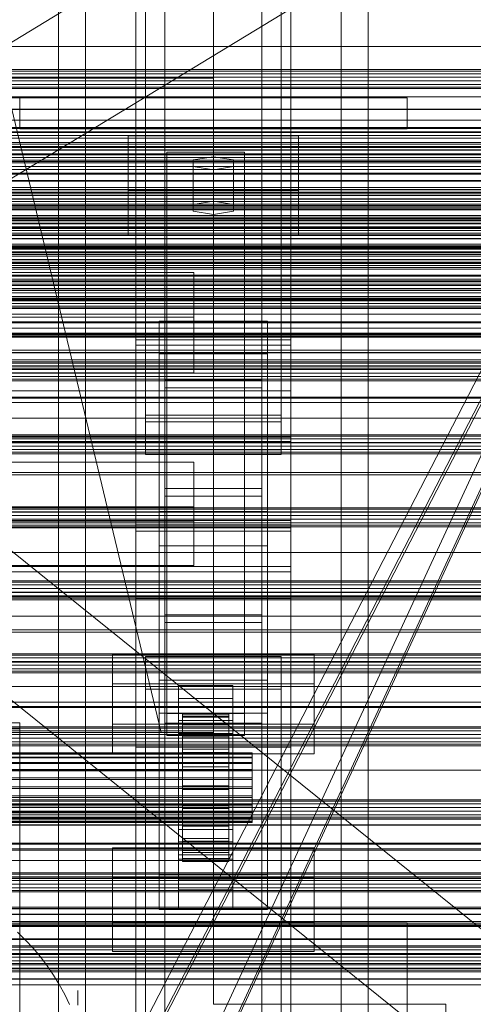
# Model space of a CAD drawing. Header units: millimetres. Extents: x -2233 to 65662, y -50530 to 6847.
# Tile 168 of 256: x 380 to 497, y -34750 to -34496. Entities that reach past the tile are written whole.
import ezdxf

# ---------------------------------------------------------------- set-up
doc = ezdxf.new("R2010")
doc.units = ezdxf.units.MM
for name, color, linetype, lineweight in [('COTAS_O', 1, 'Continuous', 0), ('COTAS_P', 1, 'Continuous', 0), ('frontal_briquetadora', 7, 'Continuous', 0), ('frontal_C01', 7, 'Continuous', 0), ('frontal_C02', 7, 'Continuous', 0), ('frontal_C03', 7, 'Continuous', 0), ('frontal_C05', 7, 'Continuous', 0), ('frontal_mezcladora', 7, 'Continuous', 0), ('frontal_secador', 7, 'Continuous', 0), ('frontal_tolva', 7, 'Continuous', 0), ('frontal_tolva-C01', 7, 'Continuous', 0)]:
    doc.layers.add(name, color=color, linetype=linetype, lineweight=lineweight)
doc.dimstyles.new('R19_100', dxfattribs={"dimtxt": 250, "dimasz": 150, "dimexe": 150, "dimexo": 80, "dimgap": 100, "dimtad": 1, "dimtih": 1, "dimtoh": 1, "dimdsep": 46, "dimcen": 0.09, "dimadec": 0, "dimazin": 0, "dimtfac": 1, "dimtdec": 4, "dimtofl": 0, "dimtmove": 0, "dimatfit": 3, "dimfxl": 1, "dimtolj": 1, "dimtzin": 0, "dimarcsym": 0})

# ---------------------------------------------------------------- blocks, each defined once
blk = doc.blocks.new('DIM_R32_40')
at = {"layer": 'COTAS_P'}
for p, q in [((-150, -32200), (550, -32200)), ((550, -32200), (505, -32350)), ((550, -34800), (550, -32200)), ((550, -32200), (595, -32350)), ((550, -34800), (505, -34650)), ((550, -34800), (595, -34650)), ((-150, -34800), (550, -34800))]:
    blk.add_line(p, q, dxfattribs=at)
blk.add_text('2600 P', height=250, rotation=90, dxfattribs=at).set_placement((450, -33500))
blk = doc.blocks.new('DIM_R32_43')
at = {"layer": 'COTAS_O'}
for p, q in [((-650, -34200), (-500, -34155)), ((650, -34200), (500, -34155)), ((-650, -34900), (-650, -34200)), ((-650, -34200), (650, -34200)), ((-650, -34200), (-500, -34245)), ((650, -34200), (500, -34245)), ((650, -34900), (650, -34200))]:
    blk.add_line(p, q, dxfattribs=at)
blk.add_text('1300 O', height=250, dxfattribs=at).set_placement((0, -34100))

msp = doc.modelspace()

# ---------------------------------------------------------------- linework, layer by layer
at = {"layer": 'frontal_briquetadora'}
for p, q in [((210, -33820), (416.55, -34680)), ((430, -34680), (430, -33820)), ((430, -34680), (430, -34260)), ((430, -34680), (430, -34305)), ((430, -34471), (430, -34680)), ((430, -34496), (430, -34680)), ((210, -34680), (416.55, -34680)), ((210, -34680), (430, -34680)), ((320, -34680), (430, -34680)), ((416.55, -34680), (430, -34680)), ((430, -34736), (430, -34680)), ((210, -34736), (430, -34736)), ((320, -34736), (430, -34736)), ((430, -34750), (430, -34736)), ((430, -34750), (490, -34750)), ((490, -34760), (490, -34750))]:
    msp.add_line(p, q, dxfattribs=at)
at = {"layer": 'frontal_C01'}
for p, q in [((417.5, -34591.073), (417.5, -33974.16)), ((442.5, -33974.16), (442.5, -34591.073)), ((417.5, -34617.058), (417.5, -34000.145)), ((442.5, -34617.058), (442.5, -34000.145)), ((410, -34580.082), (410, -34241.377)), ((450, -34241.377), (450, -34580.082)), ((410, -34628.049), (410, -34289.344)), ((450, -34628.049), (450, -34289.344)), ((410, -34645.375), (410, -34306.67)), ((450, -34306.67), (450, -34645.375)), ((412.5, -34599.832), (412.5, -34321.623)), ((447.5, -34321.623), (447.5, -34599.832)), ((412.5, -34608.299), (412.5, -34330.091)), ((447.5, -34608.299), (447.5, -34330.091)), ((410, -34683.748), (410, -34345.044)), ((450, -34683.748), (450, -34345.044)), ((430, -34461.223), (430, -34511.223)), ((430, -34511.223), (-430, -34511.223)), ((430, -34511.223), (430, -34516.223)), ((430, -34516.223), (-430, -34516.223)), ((380, -34516.223), (480, -34516.223)), ((380, -34524.223), (380, -34516.223)), ((480, -34524.223), (480, -34516.223)), ((380, -34524.223), (480, -34524.223)), ((390, -34524.223), (397, -34524.223)), ((390, -35975), (390, -34524.223)), ((397, -35975), (397, -34524.223)), ((397, -34524.223), (463, -34524.223)), ((408, -34540.195), (408, -34526.083)), ((408, -34526.083), (452, -34526.083)), ((408, -34537.595), (408, -34526.083)), ((452, -34526.083), (452, -34540.195)), ((452, -34526.083), (452, -34537.595)), ((463, -34524.223), (470, -34524.223)), ((463, -35975), (463, -34524.223)), ((470, -35975), (470, -34524.223)), ((418, -34535.962), (418, -34530.317)), ((418, -34530.317), (438, -34530.317)), ((418, -34675.07), (418, -34530.317)), ((430, -34531.446), (424.804, -34532.292)), ((435.196, -34532.292), (430, -34531.446)), ((430, -34542.958), (430, -34531.446)), ((438, -34530.317), (438, -34535.962)), ((438, -34530.317), (438, -34675.07)), ((424.804, -34532.292), (424.804, -34533.986)), ((424.804, -34543.804), (424.804, -34532.292)), ((424.804, -34533.986), (430, -34534.833)), ((424.804, -34545.498), (424.804, -34533.986)), ((430, -34534.833), (435.196, -34533.986)), ((435.196, -34533.986), (435.196, -34532.292)), ((435.196, -34543.804), (435.196, -34532.292)), ((435.196, -34545.498), (435.196, -34533.986)), ((438, -34535.962), (418, -34535.962)), ((418, -34535.962), (418, -34680.715)), ((430, -34534.833), (430, -34546.345)), ((438, -34680.715), (438, -34535.962)), ((452, -34537.595), (408, -34537.595)), ((408, -34537.595), (408, -34551.707)), ((452, -34551.707), (452, -34537.595)), ((452, -34540.195), (408, -34540.195)), ((408, -34540.195), (408, -34551.707)), ((452, -34551.707), (452, -34540.195)), ((424.804, -34543.804), (430, -34542.958)), ((424.804, -34545.498), (424.804, -34543.804)), ((430, -34542.958), (435.196, -34543.804)), ((435.196, -34543.804), (435.196, -34545.498)), ((430, -34546.345), (424.804, -34545.498)), ((435.196, -34545.498), (430, -34546.345)), ((408, -34551.707), (452, -34551.707)), ((-425, -34561.339), (425, -34561.339)), ((425, -34561.339), (425, -34575.677)), ((425, -34561.339), (425, -34572.851)), ((425, -34572.851), (-425, -34572.851)), ((416, -34582.335), (416, -34573.868)), ((416, -34573.868), (444, -34573.868)), ((416, -34666.488), (416, -34573.868)), ((425, -34587.189), (425, -34572.851)), ((444, -34573.868), (444, -34582.335)), ((444, -34573.868), (444, -34666.488)), ((425, -34575.677), (-425, -34575.677)), ((425, -34587.189), (425, -34575.677)), ((450, -34580.082), (410, -34580.082)), ((410, -34580.082), (410, -34628.049)), ((410, -34918.787), (410, -34580.082)), ((444, -34582.335), (416, -34582.335)), ((416, -34582.335), (416, -34674.956)), ((444, -34674.956), (444, -34582.335)), ((450, -34628.049), (450, -34580.082)), ((450, -34580.082), (450, -34918.787)), ((-425, -34587.189), (425, -34587.189)), ((442.5, -34589.084), (417.5, -34589.084)), ((417.5, -34589.084), (417.5, -34619.048)), ((417.5, -34649.58), (417.5, -34589.084)), ((442.5, -34619.048), (442.5, -34589.084)), ((442.5, -34589.084), (442.5, -34649.58)), ((417.5, -34617.058), (417.5, -34591.073)), ((417.5, -34591.073), (442.5, -34591.073)), ((442.5, -34591.073), (442.5, -34617.058)), ((-450, -34593.624), (450, -34593.624)), ((450, -34593.624), (450, -34604.914)), ((450, -34593.624), (450, -34627.201)), ((447.5, -34599.832), (412.5, -34599.832)), ((412.5, -34599.832), (412.5, -34608.299)), ((447.5, -34608.299), (447.5, -34599.832)), ((450, -34604.914), (-450, -34604.914)), ((450, -34638.491), (450, -34604.914)), ((412.5, -34608.299), (447.5, -34608.299)), ((442.5, -34617.058), (417.5, -34617.058)), ((417.5, -34619.048), (442.5, -34619.048)), ((417.5, -34679.544), (417.5, -34619.048)), ((442.5, -34679.544), (442.5, -34619.048)), ((450, -34627.201), (-450, -34627.201)), ((410, -34628.049), (450, -34628.049)), ((410, -34966.754), (410, -34628.049)), ((450, -34638.491), (450, -34627.201)), ((450, -34966.754), (450, -34628.049)), ((-450, -34638.491), (450, -34638.491)), ((450, -34645.375), (410, -34645.375)), ((410, -34645.375), (410, -34683.748)), ((410, -34984.079), (410, -34645.375)), ((450, -34683.748), (450, -34645.375)), ((450, -34645.375), (450, -34984.079)), ((417.5, -34679.544), (417.5, -34649.58)), ((417.5, -34649.58), (442.5, -34649.58)), ((442.5, -34649.58), (442.5, -34679.544)), ((442.5, -34651.569), (417.5, -34651.569)), ((417.5, -34651.569), (417.5, -34677.555)), ((417.5, -35268.482), (417.5, -34651.569)), ((442.5, -34677.555), (442.5, -34651.569)), ((442.5, -34651.569), (442.5, -35268.482)), ((404, -34677.836), (404, -34659.771)), ((404, -34659.771), (456, -34659.771)), ((404, -34667.446), (404, -34659.771)), ((412.5, -34668.795), (412.5, -34660.328)), ((412.5, -34660.328), (447.5, -34660.328)), ((412.5, -34938.536), (412.5, -34660.328)), ((447.5, -34660.328), (447.5, -34668.795)), ((447.5, -34660.328), (447.5, -34938.536)), ((456, -34659.771), (456, -34677.836)), ((456, -34659.771), (456, -34667.446)), ((456, -34667.446), (404, -34667.446)), ((404, -34667.446), (404, -34685.51)), ((444, -34666.488), (416, -34666.488)), ((416, -34666.488), (416, -34674.956)), ((421, -34671.232), (421, -34667.845)), ((421, -34667.845), (435, -34667.845)), ((421, -34708.138), (421, -34667.845)), ((435, -34667.845), (435, -34671.232)), ((435, -34667.845), (435, -34708.138)), ((444, -34674.956), (444, -34666.488)), ((456, -34685.51), (456, -34667.446)), ((447.5, -34668.795), (412.5, -34668.795)), ((412.5, -34947.004), (412.5, -34668.795)), ((435, -34671.232), (421, -34671.232)), ((421, -34671.232), (421, -34711.525)), ((435, -34711.525), (435, -34671.232)), ((447.5, -34947.004), (447.5, -34668.795)), ((416, -34674.956), (444, -34674.956)), ((438, -34675.07), (418, -34675.07)), ((418, -34675.07), (418, -34680.715)), ((422, -34685.204), (422, -34675.207)), ((422, -34675.207), (422, -34675.734)), ((422, -34675.207), (434, -34675.207)), ((422, -34675.974), (422, -34675.207)), ((422, -34685.454), (422, -34675.734)), ((422, -34675.734), (422, -34677.52)), ((422, -34675.734), (434, -34675.734)), ((422, -34685.567), (422, -34675.974)), ((422, -34675.974), (434, -34675.974)), ((422, -34677.983), (422, -34675.974)), ((434, -34675.734), (434, -34675.207)), ((434, -34675.207), (434, -34685.204)), ((434, -34675.207), (434, -34675.974)), ((434, -34677.52), (434, -34675.734)), ((434, -34675.734), (434, -34685.454)), ((434, -34675.974), (434, -34685.567)), ((434, -34675.974), (434, -34677.983)), ((438, -34680.715), (438, -34675.07)), ((456, -34677.836), (404, -34677.836)), ((404, -34677.836), (404, -34685.51)), ((417.5, -34677.555), (442.5, -34677.555)), ((417.5, -35294.468), (417.5, -34677.555)), ((421, -34680.265), (421, -34676.878)), ((421, -34676.878), (435, -34676.878)), ((421, -34717.17), (421, -34676.878)), ((422, -34686.3), (422, -34677.52)), ((422, -34677.52), (422, -34680.443)), ((422, -34677.52), (434, -34677.52)), ((422, -34686.519), (422, -34677.983)), ((422, -34677.983), (434, -34677.983)), ((422, -34681.097), (422, -34677.983)), ((434, -34680.443), (434, -34677.52)), ((434, -34677.52), (434, -34686.3)), ((434, -34677.983), (434, -34686.519)), ((434, -34677.983), (434, -34681.097)), ((435, -34676.878), (435, -34680.265)), ((435, -34676.878), (435, -34717.17)), ((442.5, -35294.468), (442.5, -34677.555)), ((456, -34685.51), (456, -34677.836)), ((442.5, -34679.544), (417.5, -34679.544)), ((418, -34680.715), (438, -34680.715)), ((435, -34680.265), (421, -34680.265)), ((421, -34680.265), (421, -34720.557)), ((422, -34687.684), (422, -34680.443)), ((422, -34680.443), (422, -34684.303)), ((422, -34680.443), (434, -34680.443)), ((422, -34687.994), (422, -34681.097)), ((422, -34681.097), (434, -34681.097)), ((422, -34685.104), (422, -34681.097)), ((434, -34684.303), (434, -34680.443)), ((434, -34680.443), (434, -34687.684)), ((434, -34681.097), (434, -34687.994)), ((434, -34681.097), (434, -34685.104)), ((435, -34720.557), (435, -34680.265)), ((410, -34683.748), (450, -34683.748)), ((410, -35022.453), (410, -34683.748)), ((450, -35022.453), (450, -34683.748)), ((-440, -34685.204), (440, -34685.204)), ((-440, -34685.454), (440, -34685.454)), ((-440, -34685.567), (440, -34685.567)), ((-440, -34686.3), (440, -34686.3)), ((404, -34685.51), (456, -34685.51)), ((422, -34689.513), (422, -34684.303)), ((422, -34684.303), (422, -34688.838)), ((422, -34684.303), (434, -34684.303)), ((422, -34689.892), (422, -34685.104)), ((422, -34685.104), (434, -34685.104)), ((422, -34689.732), (422, -34685.104)), ((422, -34685.454), (422, -34685.204)), ((434, -34685.204), (422, -34685.204)), ((422, -34685.204), (422, -34685.567)), ((422, -34686.3), (422, -34685.454)), ((434, -34685.454), (422, -34685.454)), ((434, -34685.567), (422, -34685.567)), ((422, -34685.567), (422, -34686.519)), ((422, -34687.684), (422, -34686.3)), ((434, -34686.3), (422, -34686.3)), ((434, -34688.838), (434, -34684.303)), ((434, -34684.303), (434, -34689.513)), ((434, -34685.104), (434, -34689.892)), ((434, -34685.104), (434, -34689.732)), ((434, -34685.204), (434, -34685.454)), ((434, -34685.567), (434, -34685.204)), ((434, -34685.454), (434, -34686.3)), ((434, -34686.519), (434, -34685.567)), ((434, -34686.3), (434, -34687.684)), ((440, -34685.454), (440, -34685.204)), ((440, -34685.204), (440, -34685.567)), ((440, -34686.3), (440, -34685.454)), ((440, -34685.567), (440, -34686.519)), ((440, -34687.684), (440, -34686.3)), ((-440, -34686.519), (440, -34686.519)), ((-440, -34687.684), (440, -34687.684)), ((-440, -34687.994), (440, -34687.994)), ((434, -34686.519), (422, -34686.519)), ((422, -34686.519), (422, -34687.994)), ((422, -34689.513), (422, -34687.684)), ((434, -34687.684), (422, -34687.684)), ((434, -34687.994), (422, -34687.994)), ((422, -34687.994), (422, -34689.892)), ((422, -34688.838), (422, -34691.661)), ((434, -34688.838), (422, -34688.838)), ((422, -34688.838), (422, -34693.739)), ((434, -34687.994), (434, -34686.519)), ((434, -34687.684), (434, -34689.513)), ((434, -34689.892), (434, -34687.994)), ((434, -34691.661), (434, -34688.838)), ((434, -34693.739), (434, -34688.838)), ((440, -34686.519), (440, -34687.994)), ((440, -34689.513), (440, -34687.684)), ((440, -34687.994), (440, -34689.892)), ((-440, -34689.513), (440, -34689.513)), ((-440, -34689.892), (440, -34689.892)), ((422, -34691.661), (422, -34689.513)), ((434, -34689.513), (422, -34689.513)), ((422, -34692.084), (422, -34689.732)), ((422, -34689.732), (434, -34689.732)), ((422, -34694.664), (422, -34689.732)), ((434, -34689.892), (422, -34689.892)), ((422, -34689.892), (422, -34692.084)), ((434, -34689.513), (434, -34691.661)), ((434, -34689.732), (434, -34692.084)), ((434, -34689.732), (434, -34694.664)), ((434, -34692.084), (434, -34689.892)), ((440, -34691.661), (440, -34689.513)), ((440, -34689.892), (440, -34692.084)), ((440, -34691.661), (-440, -34691.661)), ((-440, -34692.084), (440, -34692.084)), ((-440, -34693.982), (440, -34693.982)), ((422, -34691.661), (434, -34691.661)), ((422, -34693.982), (422, -34691.661)), ((434, -34692.084), (422, -34692.084)), ((422, -34692.084), (422, -34694.42)), ((422, -34693.982), (422, -34693.739)), ((422, -34693.739), (422, -34698.671)), ((422, -34693.739), (434, -34693.739)), ((422, -34696.318), (422, -34693.982)), ((434, -34693.982), (422, -34693.982)), ((434, -34691.661), (434, -34693.982)), ((434, -34694.42), (434, -34692.084)), ((434, -34698.671), (434, -34693.739)), ((434, -34693.739), (434, -34693.982)), ((434, -34693.982), (434, -34696.318)), ((440, -34693.982), (440, -34691.661)), ((440, -34692.084), (440, -34694.42)), ((440, -34696.318), (440, -34693.982)), ((-440, -34694.42), (440, -34694.42)), ((-440, -34696.318), (440, -34696.318)), ((422, -34694.42), (422, -34694.664)), ((434, -34694.42), (422, -34694.42)), ((422, -34694.42), (422, -34696.741)), ((422, -34694.664), (434, -34694.664)), ((422, -34699.564), (422, -34694.664)), ((422, -34698.51), (422, -34696.318)), ((422, -34696.318), (422, -34698.671)), ((434, -34696.318), (422, -34696.318)), ((434, -34694.664), (434, -34694.42)), ((434, -34696.741), (434, -34694.42)), ((434, -34694.664), (434, -34699.564)), ((434, -34698.671), (434, -34696.318)), ((434, -34696.318), (434, -34698.51)), ((440, -34694.42), (440, -34696.741)), ((440, -34698.51), (440, -34696.318)), ((-440, -34696.741), (440, -34696.741)), ((-440, -34698.51), (440, -34698.51)), ((-440, -34698.89), (440, -34698.89)), ((422, -34696.741), (422, -34699.564)), ((434, -34696.741), (422, -34696.741)), ((422, -34696.741), (422, -34698.89)), ((422, -34700.408), (422, -34698.51)), ((422, -34698.51), (422, -34703.298)), ((434, -34698.51), (422, -34698.51)), ((422, -34698.671), (422, -34703.298)), ((422, -34698.671), (434, -34698.671)), ((422, -34698.89), (422, -34704.099)), ((434, -34698.89), (422, -34698.89)), ((422, -34698.89), (422, -34700.718)), ((434, -34699.564), (434, -34696.741)), ((434, -34698.89), (434, -34696.741)), ((434, -34703.298), (434, -34698.51)), ((434, -34698.51), (434, -34700.408)), ((434, -34703.298), (434, -34698.671)), ((434, -34704.099), (434, -34698.89)), ((434, -34700.718), (434, -34698.89)), ((440, -34696.741), (440, -34698.89)), ((440, -34700.408), (440, -34698.51)), ((440, -34698.89), (440, -34700.718)), ((-440, -34700.408), (440, -34700.408)), ((-440, -34700.718), (440, -34700.718)), ((422, -34699.564), (434, -34699.564)), ((422, -34704.099), (422, -34699.564)), ((422, -34701.884), (422, -34700.408)), ((422, -34700.408), (422, -34707.305)), ((434, -34700.408), (422, -34700.408)), ((422, -34700.718), (422, -34707.959)), ((434, -34700.718), (422, -34700.718)), ((422, -34700.718), (422, -34702.103)), ((434, -34699.564), (434, -34704.099)), ((434, -34707.305), (434, -34700.408)), ((434, -34700.408), (434, -34701.884)), ((434, -34707.959), (434, -34700.718)), ((434, -34702.103), (434, -34700.718)), ((440, -34701.884), (440, -34700.408)), ((440, -34700.718), (440, -34702.103)), ((-440, -34701.884), (440, -34701.884)), ((-440, -34702.103), (440, -34702.103)), ((-440, -34702.835), (440, -34702.835)), ((-440, -34702.949), (440, -34702.949)), ((-440, -34703.198), (440, -34703.198)), ((422, -34702.835), (422, -34701.884)), ((422, -34701.884), (422, -34710.42)), ((434, -34701.884), (422, -34701.884)), ((422, -34702.103), (422, -34710.882)), ((434, -34702.103), (422, -34702.103)), ((422, -34702.103), (422, -34702.949)), ((422, -34703.198), (422, -34702.835)), ((422, -34702.835), (422, -34712.429)), ((434, -34702.835), (422, -34702.835)), ((422, -34702.949), (422, -34712.668)), ((434, -34702.949), (422, -34702.949)), ((422, -34702.949), (422, -34703.198)), ((422, -34703.198), (422, -34713.196)), ((434, -34703.198), (422, -34703.198)), ((422, -34703.298), (422, -34707.305)), ((422, -34703.298), (434, -34703.298)), ((422, -34704.099), (434, -34704.099)), ((422, -34707.959), (422, -34704.099)), ((434, -34710.42), (434, -34701.884)), ((434, -34701.884), (434, -34702.835)), ((434, -34710.882), (434, -34702.103)), ((434, -34702.949), (434, -34702.103)), ((434, -34712.429), (434, -34702.835)), ((434, -34702.835), (434, -34703.198)), ((434, -34712.668), (434, -34702.949)), ((434, -34703.198), (434, -34702.949)), ((434, -34713.196), (434, -34703.198)), ((434, -34707.305), (434, -34703.298)), ((434, -34704.099), (434, -34707.959)), ((440, -34702.835), (440, -34701.884)), ((440, -34702.103), (440, -34702.949)), ((440, -34703.198), (440, -34702.835)), ((440, -34702.949), (440, -34703.198)), ((421, -34717.961), (421, -34704.977)), ((421, -34704.977), (435, -34704.977)), ((421, -34712.652), (421, -34704.977)), ((435, -34704.977), (435, -34717.961)), ((435, -34704.977), (435, -34712.652)), ((435, -34708.138), (421, -34708.138)), ((421, -34708.138), (421, -34711.525)), ((422, -34707.305), (422, -34710.42)), ((422, -34707.305), (434, -34707.305)), ((422, -34707.959), (434, -34707.959)), ((422, -34710.882), (422, -34707.959)), ((434, -34710.42), (434, -34707.305)), ((434, -34707.959), (434, -34710.882)), ((435, -34711.525), (435, -34708.138)), ((421, -34711.525), (435, -34711.525)), ((422, -34710.42), (422, -34712.429)), ((422, -34710.42), (434, -34710.42)), ((422, -34710.882), (434, -34710.882)), ((422, -34712.668), (422, -34710.882)), ((434, -34712.429), (434, -34710.42)), ((434, -34710.882), (434, -34712.668)), ((435, -34712.652), (421, -34712.652)), ((421, -34712.652), (421, -34725.636)), ((422, -34712.429), (422, -34713.196)), ((422, -34712.429), (434, -34712.429)), ((422, -34712.668), (434, -34712.668)), ((422, -34713.196), (422, -34712.668)), ((422, -34713.196), (434, -34713.196)), ((434, -34713.196), (434, -34712.429)), ((434, -34712.668), (434, -34713.196)), ((435, -34725.636), (435, -34712.652)), ((435, -34717.17), (421, -34717.17)), ((421, -34717.17), (421, -34720.557)), ((435, -34717.961), (421, -34717.961)), ((421, -34717.961), (421, -34725.636)), ((435, -34720.557), (435, -34717.17)), ((435, -34725.636), (435, -34717.961)), ((421, -34720.557), (435, -34720.557)), ((421, -34725.636), (435, -34725.636))]:
    msp.add_line(p, q, dxfattribs=at)
at = {"layer": 'frontal_C02'}
for p, q in [((390, -35975), (390, -34035.57)), ((397, -35975), (397, -34035.57)), ((463, -35975), (463, -34035.57)), ((470, -35975), (470, -34035.57)), ((410, -34578.704), (410, -34221.042)), ((450, -34221.042), (450, -34578.704)), ((410, -34626.431), (410, -34268.769)), ((450, -34626.431), (450, -34268.769)), ((410, -34759.774), (410, -34402.112)), ((450, -34402.112), (450, -34759.774)), ((417.5, -34946.786), (417.5, -34407.76)), ((442.5, -34407.76), (442.5, -34946.786)), ((412.5, -34598.096), (412.5, -34416.732)), ((447.5, -34416.732), (447.5, -34598.096)), ((412.5, -34607.038), (412.5, -34425.674)), ((447.5, -34607.038), (447.5, -34425.674)), ((417.5, -34973.672), (417.5, -34434.646)), ((442.5, -34973.672), (442.5, -34434.646)), ((410, -34797.956), (410, -34440.294)), ((450, -34797.956), (450, -34440.294)), ((450, -34578.704), (410, -34578.704)), ((410, -34578.704), (410, -34626.431)), ((410, -34936.365), (410, -34578.704)), ((450, -34626.431), (450, -34578.704)), ((450, -34578.704), (450, -34936.365)), ((-450, -34591.833), (450, -34591.833)), ((450, -34591.833), (450, -34603.756)), ((450, -34591.833), (450, -34625.243)), ((447.5, -34598.096), (412.5, -34598.096)), ((412.5, -34598.096), (412.5, -34607.038)), ((447.5, -34607.038), (447.5, -34598.096)), ((450, -34603.756), (-450, -34603.756)), ((450, -34637.165), (450, -34603.756)), ((412.5, -34607.038), (447.5, -34607.038)), ((-425, -34610.274), (425, -34610.274)), ((425, -34610.274), (425, -34625.415)), ((425, -34610.274), (425, -34621.728)), ((425, -34621.728), (-425, -34621.728)), ((416, -34631.86), (416, -34622.919)), ((416, -34622.919), (444, -34622.919)), ((416, -34716.673), (416, -34622.919)), ((425, -34636.869), (425, -34621.728)), ((444, -34622.919), (444, -34631.86)), ((444, -34622.919), (444, -34716.673)), ((450, -34625.243), (-450, -34625.243)), ((425, -34625.415), (-425, -34625.415)), ((425, -34636.869), (425, -34625.415)), ((450, -34637.165), (450, -34625.243)), ((410, -34626.431), (450, -34626.431)), ((410, -34984.093), (410, -34626.431)), ((450, -34984.093), (450, -34626.431)), ((444, -34631.86), (416, -34631.86)), ((416, -34631.86), (416, -34725.615)), ((444, -34725.615), (444, -34631.86)), ((-450, -34637.165), (450, -34637.165)), ((-425, -34636.869), (425, -34636.869)), ((404, -34728.772), (404, -34709.697)), ((404, -34709.697), (456, -34709.697)), ((404, -34717.334), (404, -34709.697)), ((456, -34709.697), (456, -34728.772)), ((456, -34709.697), (456, -34717.334)), ((444, -34716.673), (416, -34716.673)), ((416, -34716.673), (416, -34725.615)), ((444, -34725.615), (444, -34716.673)), ((456, -34717.334), (404, -34717.334)), ((404, -34717.334), (404, -34736.409)), ((456, -34736.409), (456, -34717.334)), ((416, -34725.615), (444, -34725.615)), ((380, -34760.309), (380, -34729.085)), ((380, -34729.085), (480, -34729.085)), ((380, -34772.309), (380, -34729.085)), ((456, -34728.772), (404, -34728.772)), ((404, -34728.772), (404, -34736.409)), ((456, -34736.409), (456, -34728.772)), ((480, -34729.085), (480, -34760.309)), ((480, -34729.085), (480, -34772.309)), ((404, -34736.409), (456, -34736.409))]:
    msp.add_line(p, q, dxfattribs=at)
at = {"layer": 'frontal_C03'}
for p, q in [((1424.399, -35474.583), (-1405.601, -33199.271)), ((1405.601, -35497.963), (-1424.399, -33222.651)), ((-1422.787, -35595.6), (1407.213, -33876.74)), ((-1407.213, -35621.241), (1422.787, -33902.381)), ((1250, -34508.982), (-1250, -34508.982)), ((1250, -34509.368), (-1250, -34509.368)), ((1250, -34510.034), (-1250, -34510.034)), ((-1250, -34510.967), (1250, -34510.967)), ((1250, -34511.908), (-1250, -34511.908)), ((1250, -34512.841), (-1250, -34512.841)), ((1250, -34513.507), (-1250, -34513.507)), ((1250, -34513.893), (-1250, -34513.893)), ((1250, -34519.214), (-1250, -34519.214)), ((1250, -34519.299), (-1250, -34519.299)), ((1250, -34523.912), (-1250, -34523.912)), ((1250, -34524.157), (-1250, -34524.157)), ((1250, -34525.17), (-1250, -34525.17)), ((1250, -34525.237), (-1250, -34525.237)), ((1250, -34527.816), (-1250, -34527.816)), ((1250, -34528.202), (-1250, -34528.202)), ((1250, -34528.84), (-1250, -34528.84)), ((1250, -34528.868), (-1250, -34528.868)), ((1250, -34529.032), (-1250, -34529.032)), ((-1250, -34529.801), (1250, -34529.801)), ((1250, -34530.742), (-1250, -34530.742)), ((1250, -34531.675), (-1250, -34531.675)), ((1250, -34532.34), (-1250, -34532.34)), ((1250, -34532.68), (-1250, -34532.68)), ((1250, -34532.727), (-1250, -34532.727)), ((1250, -34533.046), (-1250, -34533.046)), ((1250, -34535.69), (-1250, -34535.69)), ((1250, -34535.976), (-1250, -34535.976)), ((1496, -34539.901), (-1496, -34539.901)), ((1496, -34539.928), (-1496, -34539.928)), ((1496, -34540.82), (-1496, -34540.82)), ((1496, -34540.847), (-1496, -34540.847)), ((1496, -34541.37), (-1496, -34541.37)), ((1496, -34541.446), (-1496, -34541.446)), ((1496, -34542.288), (-1496, -34542.288)), ((1496, -34542.365), (-1496, -34542.365)), ((1496, -34544.109), (-1496, -34544.109)), ((1496, -34544.224), (-1496, -34544.224)), ((1250, -34544.182), (-1250, -34544.182)), ((1496, -34545.028), (-1496, -34545.028)), ((1496, -34545.142), (-1496, -34545.142)), ((-1250, -34544.614), (1250, -34544.614)), ((1250, -34544.676), (-1250, -34544.676)), ((-1250, -34545.014), (1250, -34545.014)), ((1250, -34546.65), (-1250, -34546.65)), ((1496, -34547.704), (-1496, -34547.704)), ((-1496, -34547.839), (1496, -34547.839)), ((1496, -34548.623), (-1496, -34548.623)), ((-1496, -34548.757), (1496, -34548.757)), ((1250, -34547.036), (-1250, -34547.036)), ((1250, -34547.702), (-1250, -34547.702)), ((-1250, -34548.634), (1250, -34548.634)), ((1496, -34551.606), (-1496, -34551.606)), ((1496, -34551.741), (-1496, -34551.741)), ((1250, -34549.576), (-1250, -34549.576)), ((1250, -34550.508), (-1250, -34550.508)), ((1250, -34551.174), (-1250, -34551.174)), ((1250, -34551.561), (-1250, -34551.561)), ((1496, -34552.524), (-1496, -34552.524)), ((1496, -34552.659), (-1496, -34552.659)), ((1250, -34554.431), (-1250, -34554.431)), ((1496, -34555.221), (-1496, -34555.221)), ((1496, -34555.335), (-1496, -34555.335)), ((1496, -34556.139), (-1496, -34556.139)), ((1496, -34556.254), (-1496, -34556.254)), ((1250, -34554.768), (-1250, -34554.768)), ((1250, -34556.668), (-1250, -34556.668)), ((1496, -34557.999), (-1496, -34557.999)), ((1496, -34558.075), (-1496, -34558.075)), ((1496, -34558.917), (-1496, -34558.917)), ((1496, -34558.994), (-1496, -34558.994)), ((1496, -34559.516), (-1496, -34559.516)), ((1250, -34557.099), (-1250, -34557.099)), ((1496, -34559.543), (-1496, -34559.543)), ((1496, -34560.435), (-1496, -34560.435)), ((1496, -34560.462), (-1496, -34560.462)), ((1250, -34563.468), (-1250, -34563.468)), ((1250, -34563.754), (-1250, -34563.754)), ((1250, -34565.484), (-1250, -34565.484)), ((1250, -34565.87), (-1250, -34565.87)), ((1250, -34566.536), (-1250, -34566.536)), ((-1250, -34567.468), (1250, -34567.468)), ((1250, -34568.236), (-1250, -34568.236)), ((1250, -34568.41), (-1250, -34568.41)), ((1250, -34568.602), (-1250, -34568.602)), ((1250, -34569.342), (-1250, -34569.342)), ((1250, -34570.008), (-1250, -34570.008)), ((1250, -34570.394), (-1250, -34570.394)), ((1250, -34570.413), (-1250, -34570.413)), ((1250, -34570.604), (-1250, -34570.604)), ((1250, -34574.208), (-1250, -34574.208)), ((1250, -34574.275), (-1250, -34574.275)), ((1250, -34577.125), (-1250, -34577.125)), ((1250, -34577.37), (-1250, -34577.37)), ((1250, -34581.982), (-1250, -34581.982)), ((1250, -34582.068), (-1250, -34582.068)), ((1250, -34584.318), (-1250, -34584.318)), ((1250, -34584.704), (-1250, -34584.704)), ((1250, -34585.37), (-1250, -34585.37)), ((-1250, -34586.302), (1250, -34586.302)), ((1250, -34587.244), (-1250, -34587.244)), ((1250, -34588.176), (-1250, -34588.176)), ((1250, -34588.842), (-1250, -34588.842)), ((1250, -34589.228), (-1250, -34589.228)), ((1250, -34603.152), (-1250, -34603.152)), ((1250, -34603.538), (-1250, -34603.538)), ((1250, -34604.204), (-1250, -34604.204)), ((-1250, -34605.136), (1250, -34605.136)), ((1250, -34606.078), (-1250, -34606.078)), ((1250, -34607.01), (-1250, -34607.01)), ((1250, -34607.676), (-1250, -34607.676)), ((1250, -34608.062), (-1250, -34608.062)), ((1250, -34621.986), (-1250, -34621.986)), ((1250, -34622.372), (-1250, -34622.372)), ((1250, -34623.038), (-1250, -34623.038)), ((-1250, -34623.97), (1250, -34623.97)), ((1250, -34624.912), (-1250, -34624.912)), ((1250, -34625.844), (-1250, -34625.844)), ((1250, -34626.51), (-1250, -34626.51)), ((1250, -34626.896), (-1250, -34626.896)), ((1250, -34640.819), (-1250, -34640.819)), ((1250, -34641.206), (-1250, -34641.206)), ((1250, -34641.872), (-1250, -34641.872)), ((-1250, -34642.804), (1250, -34642.804)), ((1250, -34643.746), (-1250, -34643.746)), ((1250, -34644.678), (-1250, -34644.678)), ((1250, -34645.344), (-1250, -34645.344)), ((1250, -34645.73), (-1250, -34645.73)), ((1250, -34659.653), (-1250, -34659.653)), ((1250, -34660.04), (-1250, -34660.04)), ((1250, -34660.705), (-1250, -34660.705)), ((-1250, -34661.638), (1250, -34661.638)), ((1250, -34662.579), (-1250, -34662.579)), ((1250, -34663.512), (-1250, -34663.512)), ((1250, -34664.178), (-1250, -34664.178)), ((1250, -34664.564), (-1250, -34664.564)), ((1250, -34678.487), (-1250, -34678.487)), ((1250, -34678.873), (-1250, -34678.873)), ((1250, -34679.539), (-1250, -34679.539)), ((-1250, -34680.472), (1250, -34680.472)), ((1250, -34681.413), (-1250, -34681.413)), ((1250, -34682.346), (-1250, -34682.346)), ((1250, -34683.012), (-1250, -34683.012)), ((1250, -34683.398), (-1250, -34683.398)), ((1250, -34697.321), (-1250, -34697.321)), ((1250, -34697.707), (-1250, -34697.707)), ((1250, -34698.373), (-1250, -34698.373)), ((-1250, -34699.306), (1250, -34699.306)), ((1250, -34700.247), (-1250, -34700.247)), ((1250, -34701.18), (-1250, -34701.18)), ((1250, -34701.845), (-1250, -34701.845)), ((1250, -34702.232), (-1250, -34702.232)), ((1250, -34703.786), (-1250, -34703.786)), ((1250, -34703.871), (-1250, -34703.871)), ((1250, -34708.484), (-1250, -34708.484)), ((1250, -34708.729), (-1250, -34708.729)), ((1250, -34716.155), (-1250, -34716.155)), ((1250, -34716.541), (-1250, -34716.541)), ((1250, -34717.207), (-1250, -34717.207)), ((1250, -34717.252), (-1250, -34717.252)), ((1250, -34717.618), (-1250, -34717.618)), ((-1250, -34718.139), (1250, -34718.139)), ((1250, -34719.081), (-1250, -34719.081)), ((1250, -34720.013), (-1250, -34720.013)), ((1250, -34720.679), (-1250, -34720.679)), ((1250, -34721.065), (-1250, -34721.065)), ((1496, -34725.392), (-1496, -34725.392)), ((1496, -34725.419), (-1496, -34725.419)), ((1496, -34726.86), (-1496, -34726.86)), ((1496, -34726.937), (-1496, -34726.937)), ((1496, -34729.6), (-1496, -34729.6)), ((1250, -34728.754), (-1250, -34728.754)), ((-1250, -34729.186), (1250, -34729.186)), ((1496, -34729.715), (-1496, -34729.715)), ((1496, -34733.195), (-1496, -34733.195)), ((-1496, -34733.33), (1496, -34733.33)), ((1496, -34737.096), (-1496, -34737.096)), ((1496, -34737.231), (-1496, -34737.231)), ((1250, -34734.989), (-1250, -34734.989)), ((1250, -34735.375), (-1250, -34735.375)), ((1250, -34736.041), (-1250, -34736.041)), ((-1250, -34736.973), (1250, -34736.973)), ((1250, -34737.915), (-1250, -34737.915)), ((1250, -34738.847), (-1250, -34738.847)), ((1250, -34739.513), (-1250, -34739.513)), ((1496, -34740.711), (-1496, -34740.711)), ((1496, -34740.826), (-1496, -34740.826)), ((1250, -34739.899), (-1250, -34739.899)), ((1250, -34741.24), (-1250, -34741.24)), ((1250, -34741.672), (-1250, -34741.672)), ((1496, -34743.489), (-1496, -34743.489)), ((1496, -34743.566), (-1496, -34743.566)), ((1496, -34745.007), (-1496, -34745.007)), ((1496, -34745.034), (-1496, -34745.034))]:
    msp.add_line(p, q, dxfattribs=at)
at = {"layer": 'frontal_C05'}
for p, q in [((300, -34677.5), (380, -34677.5)), ((380, -34679), (380, -34677.5)), ((300, -34679), (380, -34679)), ((378.5, -34679), (380, -34679)), ((380, -34777), (380, -34679)), ((379.45, -34731.483), (381.52, -34733.502)), ((381.52, -34733.502), (383.487, -34735.622)), ((383.487, -34735.622), (385.346, -34737.838)), ((385.346, -34737.838), (387.092, -34740.143)), ((387.092, -34740.143), (388.722, -34742.532)), ((388.722, -34742.532), (390.229, -34745)), ((390.229, -34745), (391.613, -34747.54)), ((395, -34746.5), (395, -34746.516)), ((395, -34746.516), (395, -34746.562)), ((395, -34746.562), (395, -34746.64)), ((395, -34746.64), (395, -34746.748)), ((395, -34746.748), (395, -34746.887)), ((395, -34746.887), (395, -34747.055)), ((395, -34747.055), (395, -34747.254)), ((395, -34747.254), (395, -34747.482)), ((391.613, -34747.54), (392.867, -34750.145)), ((395, -34747.482), (395, -34747.738)), ((395, -34747.738), (395, -34748.022)), ((395, -34748.022), (395, -34748.334)), ((395, -34748.334), (395, -34748.672)), ((395, -34748.672), (395, -34749.036)), ((395, -34749.036), (395, -34749.424)), ((395, -34749.424), (395, -34749.837)), ((395, -34749.837), (395, -34750.272))]:
    msp.add_line(p, q, dxfattribs=at)
at = {"layer": 'frontal_mezcladora'}
for p, q in [((-625, -34710), (625, -34710)), ((150, -34710), (625, -34710)), ((-625, -34725), (625, -34725)), ((-625, -34730), (625, -34730)), ((150, -34730), (625, -34730))]:
    msp.add_line(p, q, dxfattribs=at)
at = {"layer": 'frontal_secador'}
for p, q in [((-1250, -34516), (1250, -34516)), ((-1250, -34522), (1250, -34522)), ((-1250, -34525), (1250, -34525)), ((1250, -34526), (-1250, -34526)), ((-1250, -34526.659), (1250, -34526.659)), ((1250, -34529.659), (-1250, -34529.659)), ((-1250, -34531), (1250, -34531)), ((1250, -34534), (-1250, -34534)), ((-1250, -34534.728), (1250, -34534.728)), ((-1250, -34537.588), (1250, -34537.588)), ((1250, -34537.611), (-1250, -34537.611)), ((1250, -34537.728), (-1250, -34537.728)), ((-1250, -34539.387), (1250, -34539.387)), ((1250, -34539.918), (-1250, -34539.918)), ((-1250, -34540), (1250, -34540)), ((1250, -34540.588), (-1250, -34540.588)), ((1250, -34542.387), (-1250, -34542.387)), ((1250, -34543), (-1250, -34543)), ((-1250, -34543.65), (1250, -34543.65)), ((1250, -34544), (-1250, -34544)), ((1250, -34547.382), (-1250, -34547.382)), ((-1250, -34548), (1250, -34548)), ((1250, -34549.689), (-1250, -34549.689)), ((-1250, -34550), (1250, -34550)), ((1250, -34554), (-1250, -34554)), ((1250, -34554.545), (-1250, -34554.545)), ((-1250, -34555), (1250, -34555)), ((1250, -34556), (-1250, -34556)), ((1250, -34556.144), (-1250, -34556.144)), ((1250, -34556.709), (-1250, -34556.709)), ((1250, -34558.686), (-1250, -34558.686)), ((1320, -34562), (-1320, -34562)), ((1250, -34560), (-1250, -34560)), ((1250, -34562), (-1250, -34562)), ((1320, -34562.273), (-1320, -34562.273)), ((1320, -34563.072), (-1320, -34563.072)), ((1320, -34564.343), (-1320, -34564.343)), ((1320, -34566), (-1320, -34566)), ((1250, -34564.651), (-1250, -34564.651)), ((1250, -34565.859), (-1250, -34565.859)), ((-1250, -34566), (1250, -34566)), ((1320, -34567.929), (-1320, -34567.929)), ((-1320, -34570), (1320, -34570)), ((1320, -34572.071), (-1320, -34572.071)), ((-1250, -34570), (1250, -34570)), ((1320, -34574), (-1320, -34574)), ((1250, -34574.141), (-1250, -34574.141)), ((1320, -34575.657), (-1320, -34575.657)), ((1320, -34576.928), (-1320, -34576.928)), ((1250, -34577.285), (-1250, -34577.285)), ((1320, -34577.727), (-1320, -34577.727)), ((1320, -34578), (-1320, -34578)), ((1250, -34578), (-1250, -34578)), ((1250, -34581.314), (-1250, -34581.314)), ((1250, -34583.856), (-1250, -34583.856)), ((1250, -34585.455), (-1250, -34585.455)), ((1250, -34586), (-1250, -34586)), ((1360, -34593.5), (-1360, -34593.5)), ((1360, -34594.863), (-1360, -34594.863)), ((1250, -34593.75), (-1250, -34593.75)), ((1360, -34598.859), (-1360, -34598.859)), ((1360, -34605.216), (-1360, -34605.216)), ((1360, -34613.5), (-1360, -34613.5)), ((1250, -34612.924), (-1250, -34612.924)), ((1360, -34623.147), (-1360, -34623.147)), ((-1360, -34633.5), (1360, -34633.5)), ((-1250, -34633.5), (1250, -34633.5)), ((1360, -34643.853), (-1360, -34643.853)), ((-1250, -34645), (1250, -34645)), ((-1400, -34650), (1400, -34650)), ((-1250, -34650), (1250, -34650)), ((1360, -34653.5), (-1360, -34653.5)), ((1250, -34654.076), (-1250, -34654.076)), ((1360, -34661.784), (-1360, -34661.784)), ((1360, -34668.141), (-1360, -34668.141)), ((1360, -34672.137), (-1360, -34672.137)), ((1360, -34673.5), (-1360, -34673.5)), ((1250, -34673.25), (-1250, -34673.25)), ((1250, -34689.715), (-1250, -34689.715)), ((1250, -34702.349), (-1250, -34702.349)), ((1250, -34710.291), (-1250, -34710.291)), ((1250, -34713), (-1250, -34713))]:
    msp.add_line(p, q, dxfattribs=at)
at = {"layer": 'frontal_tolva'}
msp.add_line((-1821.5, -34503), (1821.5, -34503), dxfattribs=at)
at = {"layer": 'frontal_tolva-C01'}
for p, q in [((596.446, -34398.164), (221.446, -35208.338)), ((221.446, -35124.153), (596.446, -34398.164)), ((600, -34398.584), (225, -35124.573)), ((225, -35209.05), (600, -34398.876)), ((225, -35125.989), (600, -34400)), ((225, -35210.174), (600, -34400))]:
    msp.add_line(p, q, dxfattribs=at)

# ---------------------------------------------------------------- dimensions: what is measured, and where the dimension line sits
at = {"layer": 'COTAS_O'}
dim = msp.add_aligned_dim(p1=(-650, -34900), p2=(650, -34900), distance=700, text='<> O', dimstyle='R19_100', dxfattribs=at)
dim.commit()
dim.dimension.update_dxf_attribs({"geometry": 'DIM_R32_43', "text_midpoint": (0, -34200)})
at = {"layer": 'COTAS_P'}
dim = msp.add_aligned_dim(p1=(-150, -34800), p2=(-150, -32200), distance=-700, text='<> P', dimstyle='R19_100', dxfattribs=at)
dim.commit()
dim.dimension.update_dxf_attribs({"geometry": 'DIM_R32_40', "text_midpoint": (550, -33500)})

doc.saveas('drawing.dxf')
